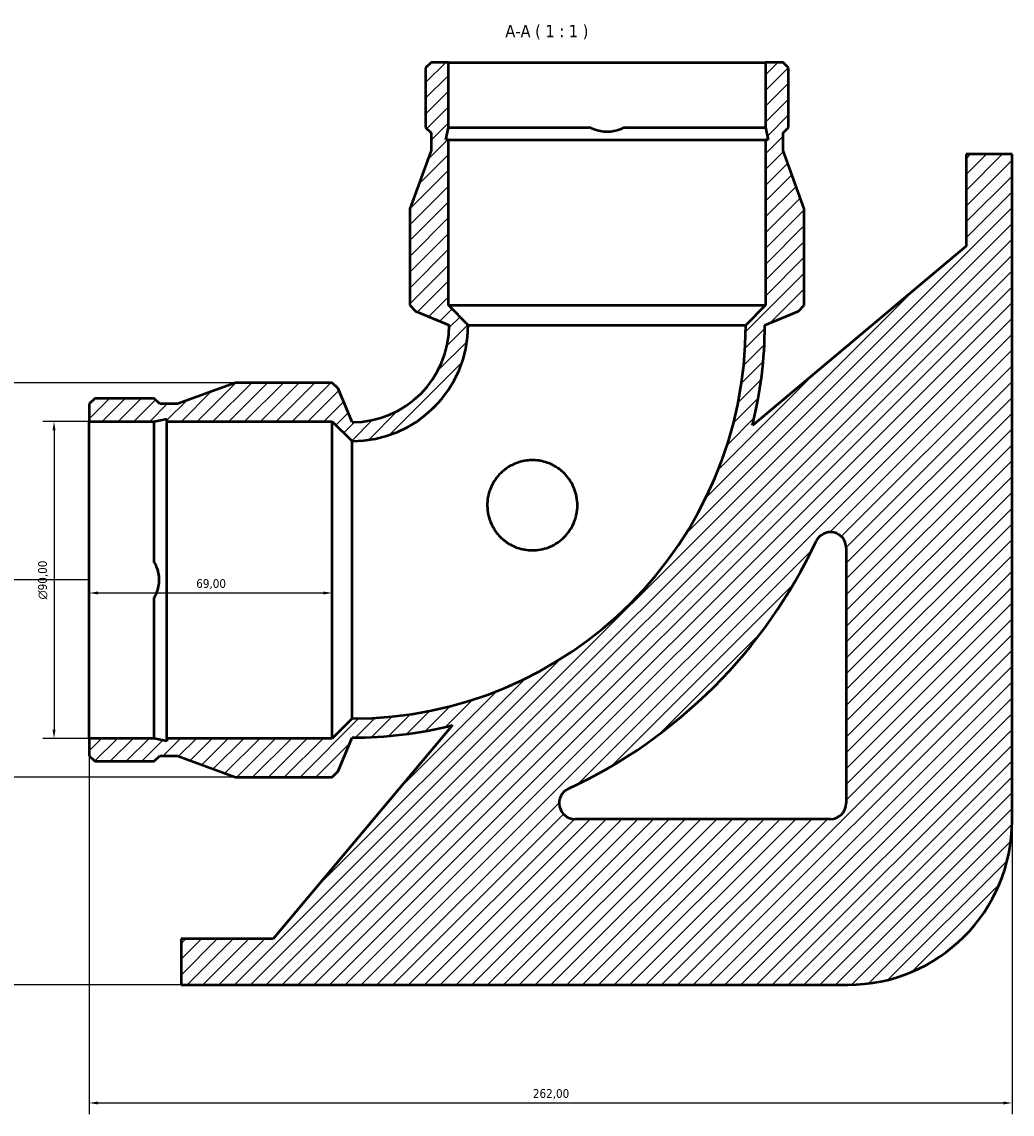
# Model space of a CAD drawing. Header units: millimetres. Extents: x -101 to 956, y -280 to 1167.
# Tile 8 of 8: x 285 to 566, y 856 to 1167. Entities that reach past the tile are written whole.
import ezdxf

# ---------------------------------------------------------------- set-up
doc = ezdxf.new("R2010")
doc.units = ezdxf.units.MM
for name, color, linetype, lineweight in [('Dimension (ISO)', 7, 'Continuous', 25), ('Hatch (ISO)', 7, 'Continuous', 18), ('Symbol (ISO)', 7, 'Continuous', 25), ('Visible (ISO)', 7, 'Continuous', 50)]:
    doc.layers.add(name, color=color, linetype=linetype, lineweight=lineweight)
doc.styles.add('Label Text (ISO)', font='tahoma.ttf')
doc.styles.add('Note Text (ISO)', font='tahoma.ttf')
doc.dimstyles.new('Default (ISO)', dxfattribs={"dimtxt": 2.5, "dimasz": 2.5, "dimexe": 3.175, "dimexo": 0, "dimgap": 0.762, "dimtad": 1, "dimrnd": 1e-08, "dimzin": 0, "dimtxsty": 'Note Text (ISO)', "dimcen": 0.09, "dimdle": 10, "dimclrd": 256, "dimclre": 256, "dimclrt": 232, "dimazin": 0, "dimtfac": 1.40208, "dimtmove": 0, "dimatfit": 3, "dimfxl": 1, "dimtolj": 1, "dimtzin": 0, "dimlwd": -1, "dimlwe": -1, "dimarcsym": 0})

# ---------------------------------------------------------------- blocks, each defined once
blk = doc.blocks.new('*D8')
at = {"layer": 'Defpoints', "color": 0, "transparency": 16777216}
for p in [(304.03, 963.09), (566.03, 939.74), (566.03, 859.54)]:
    blk.add_point(p, dxfattribs=at)
at = {"layer": 'Dimension (ISO)', "transparency": 16777216}
for p, q in [((304.03, 963.09), (304.03, 856.37)), ((566.03, 939.74), (566.03, 856.37)), ((306.53, 859.54), (563.53, 859.54))]:
    blk.add_line(p, q, dxfattribs=at)
for points in [[(306.53, 859.96), (306.53, 859.12), (304.03, 859.54)], [(563.53, 859.96), (563.53, 859.12), (566.03, 859.54)]]:
    blk.add_solid(points, dxfattribs=at)
at = {"layer": 'Dimension (ISO)', "color": 232, "true_color": 0xca0064, "transparency": 16777216, "insert": (429.98, 863.48), "char_height": 2.5, "attachment_point": 1, "style": 'Note Text (ISO)'}
blk.add_mtext('\\A1;262,00', dxfattribs=at)
blk = doc.blocks.new('*D9')
at = {"layer": 'Defpoints', "color": 0, "transparency": 16777216}
for p in [(304.03, 1053.09), (294.03, 963.09), (304.03, 963.09)]:
    blk.add_point(p, dxfattribs=at)
at = {"layer": 'Dimension (ISO)', "transparency": 16777216}
for p, q in [((304.03, 1053.09), (290.86, 1053.09)), ((294.03, 1050.59), (294.03, 965.59)), ((304.03, 963.09), (290.86, 963.09))]:
    blk.add_line(p, q, dxfattribs=at)
for points in [[(293.61, 1050.59), (294.45, 1050.59), (294.03, 1053.09)], [(293.61, 965.59), (294.45, 965.59), (294.03, 963.09)]]:
    blk.add_solid(points, dxfattribs=at)
at = {"layer": 'Dimension (ISO)', "color": 232, "true_color": 0xca0064, "transparency": 16777216, "insert": (289.51, 1002.54), "char_height": 2.5, "attachment_point": 1, "rotation": 90, "style": 'Note Text (ISO)'}
blk.add_mtext('\\A1;\\fAIGDT|b0|i0;\\H2.5000;\\ln\\fTahoma|b0|i0;\\H2.5000;90,00', dxfattribs=at)
blk = doc.blocks.new('*D10')
at = {"layer": 'Defpoints', "color": 0, "transparency": 16777216}
for p in [(345.6, 1064.09), (281.6, 952.09), (345.6, 952.09)]:
    blk.add_point(p, dxfattribs=at)
at = {"layer": 'Dimension (ISO)', "transparency": 16777216}
for p, q in [((345.6, 1064.09), (278.42, 1064.09)), ((281.6, 1061.59), (281.6, 954.59)), ((345.6, 952.09), (278.42, 952.09))]:
    blk.add_line(p, q, dxfattribs=at)
for points in [[(281.18, 1061.59), (282.02, 1061.59), (281.6, 1064.09)], [(281.18, 954.59), (282.02, 954.59), (281.6, 952.09)]]:
    blk.add_solid(points, dxfattribs=at)
at = {"layer": 'Dimension (ISO)', "color": 232, "true_color": 0xca0064, "transparency": 16777216, "insert": (277.66, 1003.14), "char_height": 2.5, "attachment_point": 1, "rotation": 90, "style": 'Note Text (ISO)'}
blk.add_mtext('\\A1;112,00', dxfattribs=at)
blk = doc.blocks.new('*D11')
at = {"layer": 'Defpoints', "color": 0, "transparency": 16777216}
for p in [(304.03, 1008.09), (373.03, 1008.09), (373.03, 1004.38)]:
    blk.add_point(p, dxfattribs=at)
at = {"layer": 'Dimension (ISO)', "transparency": 16777216}
blk.add_line((306.53, 1004.38), (370.53, 1004.38), dxfattribs=at)
for points in [[(306.53, 1004.8), (306.53, 1003.97), (304.03, 1004.38)], [(370.53, 1004.8), (370.53, 1003.97), (373.03, 1004.38)]]:
    blk.add_solid(points, dxfattribs=at)
at = {"layer": 'Dimension (ISO)', "color": 232, "true_color": 0xca0064, "transparency": 16777216, "insert": (334.4, 1008.32), "char_height": 2.5, "attachment_point": 1, "style": 'Note Text (ISO)'}
blk.add_mtext('\\A1;69,00', dxfattribs=at)
blk = doc.blocks.new('*D12')
at = {"layer": 'Defpoints', "color": 0, "transparency": 16777216}
for p in [(265.02, 1008.09), (304.03, 1008.09), (330.13, 893.09)]:
    blk.add_point(p, dxfattribs=at)
at = {"layer": 'Dimension (ISO)', "transparency": 16777216}
for p, q in [((304.03, 1008.09), (261.84, 1008.09)), ((265.02, 895.59), (265.02, 1005.59)), ((330.13, 893.09), (261.84, 893.09))]:
    blk.add_line(p, q, dxfattribs=at)
for points in [[(264.6, 1005.59), (265.43, 1005.59), (265.02, 1008.09)], [(264.6, 895.59), (265.43, 895.59), (265.02, 893.09)]]:
    blk.add_solid(points, dxfattribs=at)
at = {"layer": 'Dimension (ISO)', "color": 232, "true_color": 0xca0064, "transparency": 16777216, "insert": (261.08, 945.64), "char_height": 2.5, "attachment_point": 1, "rotation": 90, "style": 'Note Text (ISO)'}
blk.add_mtext('\\A1;115,00', dxfattribs=at)

msp = doc.modelspace()

# ---------------------------------------------------------------- hatches: boundary and pattern name
at = {"layer": 'Hatch (ISO)'}
h = msp.add_hatch(dxfattribs=at)
h.set_pattern_fill('ANSI31', color=256, scale=25.4, style=0)
h.set_pattern_definition([(45, (0, 0), (-2.245064, 2.245064), [])])
edge = h.paths.add_edge_path()
edge.add_line((496.0312, 1155.0925), (496.0312, 1136.6281))
edge.add_line((496.0312, 1136.6281), (496.7807, 1133.1022))
edge.add_line((496.7807, 1133.1022), (496.0312, 1133.1022))
edge.add_line((496.0312, 1133.1022), (496.0312, 1086.0925))
edge.add_line((496.0312, 1086.0925), (490.4312, 1080.4925))
edge.add_ellipse((378.6312, 1080.4925), major_axis=(111.8, 0), ratio=1, start_angle=270, end_angle=360, ccw=False)
edge.add_line((378.6312, 968.6925), (373.0312, 963.0925))
edge.add_line((373.0312, 963.0925), (326.0215, 963.0925))
edge.add_line((326.0215, 963.0925), (326.0215, 962.3431))
edge.add_line((326.0215, 962.3431), (322.4956, 963.0925))
edge.add_line((322.4956, 963.0925), (304.0312, 963.0925))
edge.add_line((304.0312, 963.0925), (304.0312, 958.1181))
edge.add_line((304.0312, 958.1181), (305.5768, 956.5725))
edge.add_line((305.5768, 956.5725), (322.4956, 956.5725))
edge.add_line((322.4956, 956.5725), (324.0412, 958.1181))
edge.add_line((324.0412, 958.1181), (329.0437, 958.1181))
edge.add_line((329.0437, 958.1181), (345.5989, 952.0925))
edge.add_line((345.5989, 952.0925), (373.0312, 952.0925))
edge.add_line((373.0312, 952.0925), (374.6714, 953.7327))
edge.add_line((374.6714, 953.7327), (378.6312, 963.2925))
edge.add_ellipse((378.6312, 1080.4925), major_axis=(0, -117.2), ratio=1, start_angle=0, end_angle=14.078116)
edge.add_line((407.1395, 966.8126), (356.2312, 906.1425))
edge.add_line((356.2312, 906.1425), (330.1312, 906.1425))
edge.add_line((330.1312, 906.1425), (330.1312, 893.0925))
edge.add_line((330.1312, 893.0925), (519.3812, 893.0925))
edge.add_ellipse((519.3812, 939.7425), major_axis=(0, -46.65), ratio=1, start_angle=0, end_angle=90)
edge.add_line((566.0312, 939.7425), (566.0312, 1128.9925))
edge.add_line((566.0312, 1128.9925), (552.9812, 1128.9925))
edge.add_line((552.9812, 1128.9925), (552.9812, 1102.8925))
edge.add_line((552.9812, 1102.8925), (492.3111, 1051.9843))
edge.add_ellipse((378.6312, 1080.4925), major_axis=(113.6799, -28.5083), ratio=1, start_angle=0, end_angle=14.078116)
edge.add_line((495.8312, 1080.4925), (505.391, 1084.4523))
edge.add_line((505.391, 1084.4523), (507.0312, 1086.0925))
edge.add_line((507.0312, 1086.0925), (507.0312, 1113.5248))
edge.add_line((507.0312, 1113.5248), (501.0056, 1130.08))
edge.add_line((501.0056, 1130.08), (501.0056, 1135.0825))
edge.add_line((501.0056, 1135.0825), (502.5512, 1136.6281))
edge.add_line((502.5512, 1136.6281), (502.5512, 1153.5469))
edge.add_line((502.5512, 1153.5469), (501.0056, 1155.0925))
edge.add_line((501.0056, 1155.0925), (496.0312, 1155.0925))
edge = h.paths.add_edge_path(flags=0)
edge.add_ellipse((514.4413, 944.6824), major_axis=(4.5, 0), ratio=1, start_angle=270, end_angle=360)
edge.add_line((518.9413, 944.6824), (518.9413, 1017.1866))
edge.add_ellipse((514.4413, 1017.1866), major_axis=(-4.0787, 1.9012), ratio=1, start_angle=204.991886, end_angle=360)
edge.add_ellipse((378.6312, 1080.4925), major_axis=(61.4047, -131.7315), ratio=1, start_angle=0, end_angle=40.016229, ccw=False)
edge.add_ellipse((441.9371, 944.6824), major_axis=(0, -4.5), ratio=1, start_angle=204.991886, end_angle=360)
edge.add_line((441.9371, 940.1824), (514.4413, 940.1824))
edge = h.paths.add_edge_path()
edge.add_line((406.0312, 1136.6281), (406.0312, 1155.0925))
edge.add_line((406.0312, 1155.0925), (401.0568, 1155.0925))
edge.add_line((401.0568, 1155.0925), (399.5112, 1153.5469))
edge.add_line((399.5112, 1153.5469), (399.5112, 1136.6281))
edge.add_line((399.5112, 1136.6281), (401.0568, 1135.0825))
edge.add_line((401.0568, 1135.0825), (401.0568, 1130.08))
edge.add_line((401.0568, 1130.08), (395.0312, 1113.5248))
edge.add_line((395.0312, 1113.5248), (395.0312, 1086.0925))
edge.add_line((395.0312, 1086.0925), (396.6714, 1084.4523))
edge.add_line((396.6714, 1084.4523), (406.2312, 1080.4925))
edge.add_ellipse((378.6312, 1080.4925), major_axis=(27.6, 0), ratio=1, start_angle=270, end_angle=360, ccw=False)
edge.add_line((378.6312, 1052.8925), (374.6714, 1062.4523))
edge.add_line((374.6714, 1062.4523), (373.0312, 1064.0925))
edge.add_line((373.0312, 1064.0925), (345.5989, 1064.0925))
edge.add_line((345.5989, 1064.0925), (329.0437, 1058.0669))
edge.add_line((329.0437, 1058.0669), (324.0412, 1058.0669))
edge.add_line((324.0412, 1058.0669), (322.4956, 1059.6125))
edge.add_line((322.4956, 1059.6125), (305.5768, 1059.6125))
edge.add_line((305.5768, 1059.6125), (304.0312, 1058.0669))
edge.add_line((304.0312, 1058.0669), (304.0312, 1053.0925))
edge.add_line((304.0312, 1053.0925), (322.4956, 1053.0925))
edge.add_line((322.4956, 1053.0925), (326.0215, 1053.842))
edge.add_line((326.0215, 1053.842), (326.0215, 1053.0925))
edge.add_line((326.0215, 1053.0925), (373.0312, 1053.0925))
edge.add_line((373.0312, 1053.0925), (378.6312, 1047.4925))
edge.add_ellipse((378.6312, 1080.4925), major_axis=(0, -33), ratio=1, start_angle=0, end_angle=90)
edge.add_line((411.6312, 1080.4925), (406.0312, 1086.0925))
edge.add_line((406.0312, 1086.0925), (406.0312, 1133.1022))
edge.add_line((406.0312, 1133.1022), (405.2818, 1133.1022))
edge.add_line((405.2818, 1133.1022), (406.0312, 1136.6281))

# ---------------------------------------------------------------- linework, layer by layer
at = {"layer": 'Visible (ISO)'}
for p, q in [((401.0568, 1155.0925), (399.5112, 1153.5469)), ((406.0312, 1155.0925), (401.0568, 1155.0925)), ((406.0312, 1136.6281), (406.0312, 1155.0925)), ((406.0312, 1155.0925), (496.0312, 1155.0925)), ((496.0312, 1155.0925), (496.0312, 1136.6281)), ((501.0056, 1155.0925), (496.0312, 1155.0925)), ((502.5512, 1153.5469), (501.0056, 1155.0925)), ((399.5112, 1153.5469), (399.5112, 1136.6281)), ((502.5512, 1136.6281), (502.5512, 1153.5469)), ((399.5112, 1136.6281), (401.0568, 1135.0825)), ((405.2818, 1133.1022), (406.0312, 1136.6281)), ((406.0312, 1136.6281), (446.0865, 1136.6281)), ((455.9759, 1136.6281), (496.0312, 1136.6281)), ((496.0312, 1136.6281), (496.7807, 1133.1022)), ((501.0056, 1135.0825), (502.5512, 1136.6281)), ((401.0568, 1135.0825), (401.0568, 1130.08)), ((406.0312, 1133.1022), (405.2818, 1133.1022)), ((406.0312, 1086.0925), (406.0312, 1133.1022)), ((406.0312, 1133.1022), (496.0312, 1133.1022)), ((496.7807, 1133.1022), (496.0312, 1133.1022)), ((496.0312, 1133.1022), (496.0312, 1086.0925)), ((501.0056, 1130.08), (501.0056, 1135.0825)), ((401.0568, 1130.08), (395.0312, 1113.5248)), ((507.0312, 1113.5248), (501.0056, 1130.08)), ((566.0312, 1128.9925), (552.9812, 1128.9925)), ((552.9812, 1128.9925), (552.9812, 1102.8925)), ((566.0312, 939.7425), (566.0312, 1128.9925)), ((395.0312, 1113.5248), (395.0312, 1086.0925)), ((507.0312, 1086.0925), (507.0312, 1113.5248)), ((552.9812, 1102.8925), (492.3111, 1051.9843)), ((395.0312, 1086.0925), (396.6714, 1084.4523)), ((411.6312, 1080.4925), (406.0312, 1086.0925)), ((406.0312, 1086.0925), (496.0312, 1086.0925)), ((496.0312, 1086.0925), (490.4312, 1080.4925)), ((505.391, 1084.4523), (507.0312, 1086.0925)), ((396.6714, 1084.4523), (406.2312, 1080.4925)), ((495.8312, 1080.4925), (505.391, 1084.4523)), ((411.6312, 1080.4925), (490.4312, 1080.4925)), ((345.5989, 1064.0925), (329.0437, 1058.0669)), ((373.0312, 1064.0925), (345.5989, 1064.0925)), ((374.6714, 1062.4523), (373.0312, 1064.0925)), ((378.6312, 1052.8925), (374.6714, 1062.4523)), ((305.5768, 1059.6125), (304.0312, 1058.0669)), ((304.0312, 1058.0669), (304.0312, 1053.0925)), ((322.4956, 1059.6125), (305.5768, 1059.6125)), ((324.0412, 1058.0669), (322.4956, 1059.6125)), ((329.0437, 1058.0669), (324.0412, 1058.0669)), ((304.0312, 1053.0925), (322.4956, 1053.0925)), ((304.0312, 963.0925), (304.0312, 1053.0925)), ((322.4956, 1053.0925), (326.0215, 1053.842)), ((322.4956, 1013.0372), (322.4956, 1053.0925)), ((326.0215, 1053.842), (326.0215, 1053.0925)), ((326.0215, 1053.0925), (373.0312, 1053.0925)), ((326.0215, 963.0925), (326.0215, 1053.0925)), ((373.0312, 1053.0925), (378.6312, 1047.4925)), ((373.0312, 963.0925), (373.0312, 1053.0925)), ((378.6312, 968.6925), (378.6312, 1047.4925)), ((518.9413, 1017.1866), (518.9413, 944.6824)), ((322.4956, 963.0925), (322.4956, 1003.1478)), ((378.6312, 968.6925), (373.0312, 963.0925)), ((407.1395, 966.8126), (356.2312, 906.1425)), ((322.4956, 963.0925), (304.0312, 963.0925)), ((304.0312, 963.0925), (304.0312, 958.1181)), ((326.0215, 962.3431), (322.4956, 963.0925)), ((373.0312, 963.0925), (326.0215, 963.0925)), ((326.0215, 963.0925), (326.0215, 962.3431)), ((374.6714, 953.7327), (378.6312, 963.2925)), ((304.0312, 958.1181), (305.5768, 956.5725)), ((305.5768, 956.5725), (322.4956, 956.5725)), ((322.4956, 956.5725), (324.0412, 958.1181)), ((324.0412, 958.1181), (329.0437, 958.1181)), ((329.0437, 958.1181), (345.5989, 952.0925)), ((373.0312, 952.0925), (374.6714, 953.7327)), ((345.5989, 952.0925), (373.0312, 952.0925)), ((514.4413, 940.1824), (441.9371, 940.1824)), ((356.2312, 906.1425), (330.1312, 906.1425)), ((330.1312, 906.1425), (330.1312, 893.0925)), ((330.1312, 893.0925), (519.3812, 893.0925))]:
    msp.add_line(p, q, dxfattribs=at)
for centre, radius, start, end in [((378.6312, 1080.4925), 27.6, 270, 0), ((378.6312, 1080.4925), 33, 270, 0), ((378.6312, 1080.4925), 111.8, 270, 0), ((378.6312, 1080.4925), 117.2, 345.921884, 0), ((514.4413, 1017.1866), 4.5, 0, 155.008114), ((378.6312, 1080.4925), 145.34, 294.991886, 335.008114), ((378.6312, 1080.4925), 117.2, 270, 284.078116), ((441.9371, 944.6824), 4.5, 114.991886, 270), ((514.4413, 944.6824), 4.5, 270, 0), ((519.3812, 939.7425), 46.65, 270, 0)]:
    msp.add_arc(centre, radius, start, end, dxfattribs=at)
for points, knots in [([(455.9759, 1136.6281), (455.5977, 1136.4113), (455.2026, 1136.2182), (453.5848, 1135.5569), (452.2675, 1135.3128), (449.795, 1135.3128), (448.4777, 1135.5569), (446.8598, 1136.2182), (446.4647, 1136.4113), (446.0865, 1136.6281)], [3.960574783, 3.960574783, 3.960574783, 3.960574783, 4.084931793, 4.084931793, 4.455804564, 4.455804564, 4.826677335, 4.826677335, 4.951034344, 4.951034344, 4.951034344, 4.951034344]), ([(420.0101, 1021.0825), (419.9014, 1021.2125), (419.7952, 1021.3446), (419.3944, 1021.864), (419.1196, 1022.2655), (418.5849, 1023.1512), (418.3323, 1023.6377), (417.754, 1024.9505), (417.483, 1025.7946), (416.9569, 1028.2898), (416.9363, 1029.9686), (417.5298, 1033.2162), (418.1359, 1034.7716), (419.8609, 1037.479), (420.9156, 1038.6172), (423.3578, 1040.4452), (424.6995, 1041.12), (427.4367, 1041.9482), (428.8092, 1042.1315), (431.4893, 1042.0564), (432.7867, 1041.8203), (434.6452, 1041.1738), (435.243, 1040.9135), (436.2559, 1040.3766), (436.6788, 1040.1202), (437.5134, 1039.5454), (437.9223, 1039.2255), (438.8829, 1038.375), (439.4077, 1037.819), (440.8919, 1035.9354), (441.644, 1034.4748), (442.5807, 1031.2991), (442.7329, 1029.6015), (442.3705, 1026.2455), (441.8585, 1024.613), (440.2622, 1021.7151), (439.2297, 1020.4661), (436.755, 1018.4172), (435.3463, 1017.6406), (432.3506, 1016.6524), (430.7926, 1016.4401), (427.7962, 1016.5777), (426.3724, 1016.8877), (423.7245, 1017.9581), (422.5122, 1018.6981), (420.9268, 1020.0723), (420.4481, 1020.5592), (420.0101, 1021.0825)], [-8.12049024, -8.12049024, -8.12049024, -8.12049024, -8.06965029, -8.06965029, -7.92366785, -7.92366785, -7.7588976, -7.7588976, -7.49158952, -7.49158952, -6.98595105, -6.98595105, -6.4843261, -6.4843261, -6.01899706, -6.01899706, -5.56773425, -5.56773425, -5.14871006, -5.14871006, -4.75085797, -4.75085797, -4.55459147, -4.55459147, -4.40611573, -4.40611573, -4.25039803, -4.25039803, -4.02117252, -4.02117252, -3.5294276, -3.5294276, -3.01745654, -3.01745654, -2.50529066, -2.50529066, -2.02193543, -2.02193543, -1.541292, -1.541292, -1.06880481, -1.06880481, -0.63020805, -0.63020805, -0.20472261, -0.20472261, 0, 0, 0, 0]), ([(322.4956, 1013.0372), (322.7124, 1012.659), (322.9056, 1012.264), (323.5669, 1010.6461), (323.8109, 1009.3288), (323.8109, 1006.8563), (323.5669, 1005.539), (322.9056, 1003.9211), (322.7124, 1003.526), (322.4956, 1003.1478)], [3.960574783, 3.960574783, 3.960574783, 3.960574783, 4.084931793, 4.084931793, 4.455804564, 4.455804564, 4.826677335, 4.826677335, 4.951034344, 4.951034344, 4.951034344, 4.951034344])]:
    msp.add_open_spline(points, degree=3, knots=knots, dxfattribs=at)

# ---------------------------------------------------------------- texts
at = {"layer": 'Symbol (ISO)', "insert": (422.1689, 1161.5925), "char_height": 3.5, "attachment_point": 7, "style": 'Label Text (ISO)'}
msp.add_mtext('A-A ( 1 : 1 )', dxfattribs=at)

# ---------------------------------------------------------------- dimensions: what is measured, and where the dimension line sits
at = {"layer": 'Dimension (ISO)'}
for base, p1, p2, angle, override, picture, middle in [((281.5989, 952.0925), (345.5989, 1064.0925), (345.5989, 952.0925), 90, {"dimdec": 2, "dimtp": 0, "dimtm": 0, "dimtdec": 2, "dimtofl": 0, "dimatfit": 1}, '*D10', (281.5989, 1008.0925)), ((373.0312, 1004.3846), (304.0312, 1008.0925), (373.0312, 1008.0925), 180, {"dimdec": 2, "dimse1": 1, "dimse2": 1, "dimtp": 0, "dimtm": 0, "dimtdec": 2, "dimtofl": 0, "dimatfit": 1}, '*D11', (338.5312, 1004.3846)), ((265.0168, 1008.0925), (330.1312, 893.0925), (304.0312, 1008.0925), 270, {"dimdec": 2, "dimtp": 0, "dimtm": 0, "dimtdec": 2, "dimtofl": 0, "dimatfit": 1}, '*D12', (265.0168, 950.5925)), ((566.0312, 859.5414), (304.0312, 963.0925), (566.0312, 939.7425), 180, {"dimdec": 2, "dimtp": 0, "dimtm": 0, "dimtdec": 2, "dimtofl": 0, "dimatfit": 1}, '*D8', (435.0312, 859.5414))]:
    dim = msp.add_linear_dim(base=base, p1=p1, p2=p2, angle=angle, dimstyle='Default (ISO)', override=override, dxfattribs=at)
    dim.commit()
    dim.dimension.update_dxf_attribs({"geometry": picture, "text_midpoint": middle, "dimtype": 160})
dim = msp.add_linear_dim(base=(294.0312, 963.0925), p1=(304.0312, 1053.0925), p2=(304.0312, 963.0925), angle=90, text='\\fAIGDT|b0|i0;\\H2.5000;\\ln\\fTahoma|b0|i0;\\H2.5000;<>', dimstyle='Default (ISO)', override={"dimdec": 2, "dimtp": 0, "dimtm": 0, "dimtdec": 2, "dimtofl": 0, "dimatfit": 1}, dxfattribs=at)
dim.commit()
dim.dimension.update_dxf_attribs({"geometry": '*D9', "text_midpoint": (294.0312, 1008.0925), "dimtype": 160})

doc.saveas('drawing.dxf')
